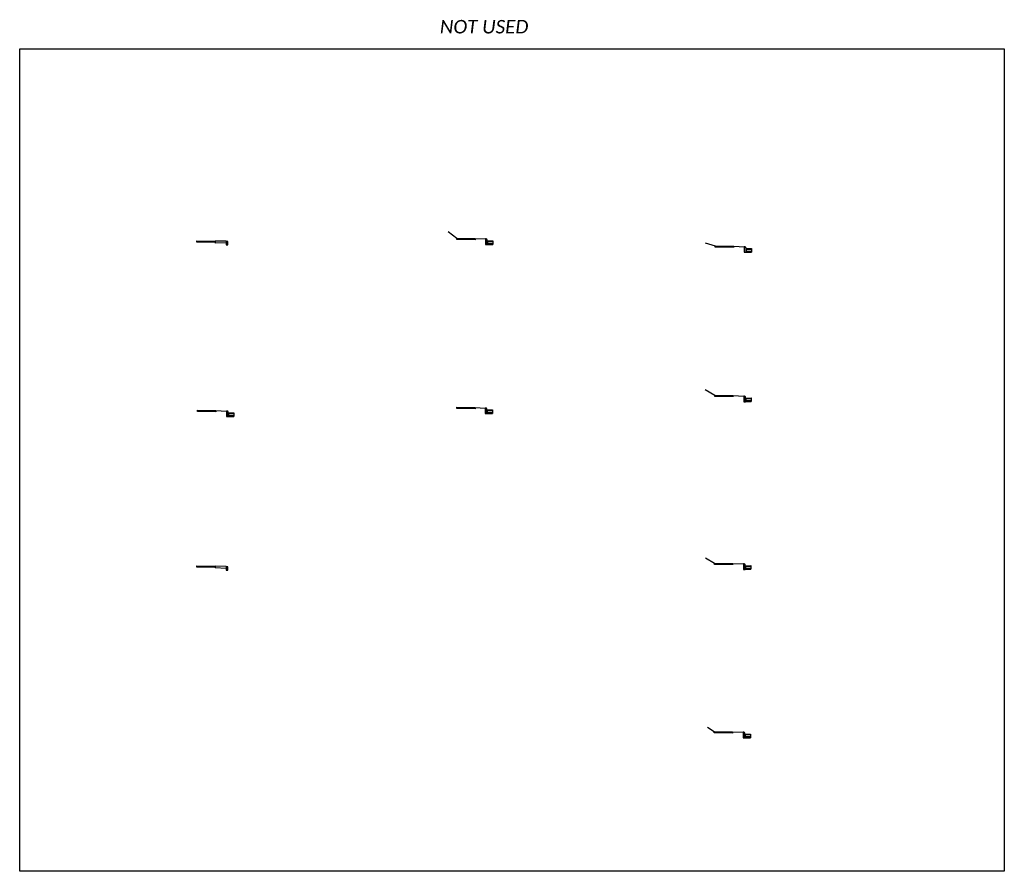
# Model space of a CAD drawing. Header units: feet. Extents: x 0 to 2468915, y 11 to 265913.
# Tile 5 of 7: x 2465798 to 2466066, y 265149 to 265381. Entities that reach past the tile are written whole.
import ezdxf

# ---------------------------------------------------------------- set-up
doc = ezdxf.new("R2010")
doc.units = ezdxf.units.FT
doc.header["$MEASUREMENT"] = 0
for name, color, linetype in [('PV_P_Curb', 120, 'Continuous'), ('PV_P_Drive', 230, 'Continuous'), ('PV_P_Walk', 231, 'Continuous'), ('XS_P_Finished_Grade', 3, 'Continuous'), ('XS_P_Pavt_Layers', 251, 'Continuous')]:
    doc.layers.add(name, color=color, linetype=linetype)
doc.layers.add('SC_Scratch1', color=11, linetype='Continuous', plot=False)
doc.styles.add('Slanted-Normal', font='calibrii.ttf', dxfattribs={"height": 0.14})

msp = doc.modelspace()

# ---------------------------------------------------------------- linework, layer by layer
at = {"layer": 'PV_P_Curb'}
for points in [[(2465854.78, 265320.36), (2465854.28, 265320.45)], [(2465854.28, 265320.45), (2465854.28, 265319.45), (2465854.78, 265319.45), (2465854.78, 265320.36)], [(2465854.78, 265231.87), (2465854.28, 265231.95)], [(2465854.28, 265231.95), (2465854.28, 265230.95), (2465854.78, 265230.95), (2465854.78, 265231.87)]]:
    msp.add_lwpolyline(points, dxfattribs=at)
for points in [[(2465925.26, 265320.81, 0.366648), (2465925.02, 265321.02), (2465924.83, 265321.02, 0.414214), (2465924.81, 265321), (2465924.81, 265319.52), (2465925.31, 265319.52), (2465925.31, 265320.52), (2465925.26, 265320.81)], [(2465995.66, 265318.68, 0.366648), (2465995.41, 265318.89), (2465995.23, 265318.89, 0.414214), (2465995.21, 265318.87), (2465995.21, 265317.39), (2465995.71, 265317.39), (2465995.71, 265318.39), (2465995.66, 265318.68)], [(2465995.51, 265278.07, 0.366648), (2465995.27, 265278.28), (2465995.08, 265278.28, 0.414214), (2465995.06, 265278.26), (2465995.06, 265276.78), (2465995.56, 265276.78), (2465995.56, 265277.78), (2465995.51, 265278.07)], [(2465854.85, 265274.01, 0.366648), (2465854.6, 265274.22), (2465854.42, 265274.22, 0.414214), (2465854.4, 265274.2), (2465854.4, 265272.72), (2465854.9, 265272.72), (2465854.9, 265273.72), (2465854.85, 265274.01)], [(2465925.16, 265274.84, 0.366648), (2465924.92, 265275.05), (2465924.73, 265275.05, 0.414214), (2465924.71, 265275.03), (2465924.71, 265273.55), (2465925.21, 265273.55), (2465925.21, 265274.55), (2465925.16, 265274.84)], [(2465995.42, 265232.48, 0.366648), (2465995.18, 265232.69), (2465994.99, 265232.69, 0.414214), (2465994.97, 265232.67), (2465994.97, 265231.19), (2465995.47, 265231.19), (2465995.47, 265232.19), (2465995.42, 265232.48)], [(2465995.34, 265186.69, 0.366648), (2465995.1, 265186.9), (2465994.91, 265186.9, 0.414214), (2465994.89, 265186.88), (2465994.89, 265185.4), (2465995.39, 265185.4), (2465995.39, 265186.4), (2465995.34, 265186.69)]]:
    msp.add_lwpolyline(points, format="xyb", dxfattribs=at)
at = {"layer": 'PV_P_Drive'}
for points in [[(2465854.28, 265320.45), (2465851.32, 265320.42)], [(2465851.32, 265320.42), (2465851.32, 265319.92)], [(2465854.28, 265319.95), (2465851.32, 265319.92)], [(2465854.28, 265231.95), (2465851.33, 265232.08)], [(2465851.33, 265232.08), (2465851.33, 265231.58)], [(2465854.28, 265231.45), (2465851.33, 265231.58)]]:
    msp.add_lwpolyline(points, dxfattribs=at)
at = {"layer": 'PV_P_Walk'}
for points in [[(2465846.32, 265320.5), (2465851.32, 265320.42), (2465851.32, 265320.09), (2465846.32, 265320.17)], [(2465917.06, 265321.22), (2465922.06, 265321.14), (2465922.06, 265320.81), (2465917.06, 265320.89)], [(2465987.33, 265319.16), (2465992.33, 265319.08), (2465992.33, 265318.75), (2465987.33, 265318.83)], [(2465987.19, 265278.56), (2465992.19, 265278.48), (2465992.19, 265278.15), (2465987.19, 265278.23)], [(2465846.53, 265274.46), (2465851.53, 265274.38), (2465851.53, 265274.05), (2465846.53, 265274.13)], [(2465917.03, 265275.28), (2465922.03, 265275.2), (2465922.03, 265274.87), (2465917.03, 265274.95)], [(2465846.33, 265232.16), (2465851.33, 265232.08), (2465851.33, 265231.75), (2465846.33, 265231.83)], [(2465987.1, 265232.89), (2465992.1, 265232.81), (2465992.1, 265232.48), (2465987.1, 265232.56)], [(2465987.02, 265187.1), (2465992.02, 265187.02), (2465992.02, 265186.69), (2465987.02, 265186.77)]]:
    msp.add_lwpolyline(points, close=True, dxfattribs=at)
at = {"layer": 'SC_Scratch1'}
msp.add_lwpolyline([(2465798.16, 265372.76), (2466065.93, 265372.76), (2466065.93, 265149.1), (2465798.16, 265149.1)], close=True, dxfattribs=at)
at = {"layer": 'XS_P_Finished_Grade'}
for points in [[(2465914.66, 265323.04), (2465917.06, 265321.22)], [(2465922.06, 265321.14), (2465924.83, 265321.02)], [(2465984.6, 265319.99), (2465987.33, 265319.16)], [(2465992.33, 265319.08), (2465995.23, 265318.89)], [(2465984.56, 265280.09), (2465987.19, 265278.56)], [(2465992.19, 265278.48), (2465995.08, 265278.28)], [(2465851.53, 265274.38), (2465854.42, 265274.22)], [(2465922.03, 265275.2), (2465924.73, 265275.05)], [(2465984.7, 265234.36), (2465987.1, 265232.89)], [(2465992.1, 265232.81), (2465994.99, 265232.69)], [(2465985.25, 265188.33), (2465987.02, 265187.1)], [(2465992.02, 265187.02), (2465994.91, 265186.9)]]:
    msp.add_lwpolyline(points, dxfattribs=at)
at = {"layer": 'XS_P_Pavt_Layers'}
for points in [[(2465925.31, 265320.52), (2465926.81, 265320.55)], [(2465925.31, 265319.52), (2465926.81, 265319.55)], [(2465925.35, 265320.52), (2465925.35, 265319.52)], [(2465925.35, 265320.35), (2465926.81, 265320.38)], [(2465925.35, 265319.85), (2465926.81, 265319.88)], [(2465926.81, 265320.55), (2465926.81, 265319.55)], [(2465995.71, 265318.39), (2465997.21, 265318.42)], [(2465995.71, 265317.39), (2465997.21, 265317.42)], [(2465995.75, 265318.39), (2465995.75, 265317.39)], [(2465995.75, 265318.22), (2465997.21, 265318.25)], [(2465995.75, 265317.72), (2465997.22, 265317.75)], [(2465997.21, 265318.42), (2465997.21, 265317.42)], [(2465995.56, 265277.78), (2465997.06, 265277.81)], [(2465995.56, 265276.78), (2465997.06, 265276.81)], [(2465995.6, 265277.78), (2465995.6, 265276.78)], [(2465995.6, 265277.61), (2465997.06, 265277.64)], [(2465995.6, 265277.11), (2465997.07, 265277.14)], [(2465997.06, 265277.81), (2465997.06, 265276.81)], [(2465854.9, 265273.72), (2465856.4, 265273.75)], [(2465854.94, 265273.72), (2465854.94, 265272.72)], [(2465854.94, 265273.55), (2465856.4, 265273.58)], [(2465856.4, 265273.75), (2465856.4, 265272.75)], [(2465925.21, 265274.55), (2465926.71, 265274.58)], [(2465925.21, 265273.55), (2465926.71, 265273.58)], [(2465925.25, 265274.55), (2465925.25, 265273.55)], [(2465925.25, 265274.38), (2465926.71, 265274.41)], [(2465925.25, 265273.88), (2465926.72, 265273.91)], [(2465926.71, 265274.58), (2465926.71, 265273.58)], [(2465854.9, 265272.72), (2465856.4, 265272.75)], [(2465854.94, 265273.05), (2465856.41, 265273.08)], [(2465995.47, 265232.19), (2465996.97, 265232.22)], [(2465995.47, 265231.19), (2465996.97, 265231.22)], [(2465995.51, 265232.19), (2465995.51, 265231.19)], [(2465995.51, 265232.02), (2465996.97, 265232.05)], [(2465995.51, 265231.52), (2465996.98, 265231.55)], [(2465996.97, 265232.22), (2465996.97, 265231.22)], [(2465995.39, 265186.4), (2465996.89, 265186.43)], [(2465995.39, 265185.4), (2465996.89, 265185.43)], [(2465995.43, 265186.4), (2465995.43, 265185.4)], [(2465995.43, 265186.23), (2465996.89, 265186.26)], [(2465995.43, 265185.73), (2465996.9, 265185.76)], [(2465996.89, 265186.43), (2465996.89, 265185.43)]]:
    msp.add_lwpolyline(points, dxfattribs=at)

# ---------------------------------------------------------------- texts
at = {"layer": 'SC_Scratch1', "insert": (2465912.42, 265380.57), "char_height": 3.668, "width": 30.6563, "attachment_point": 1, "style": 'Slanted-Normal'}
msp.add_mtext('NOT USED', dxfattribs=at)

doc.saveas('drawing.dxf')
